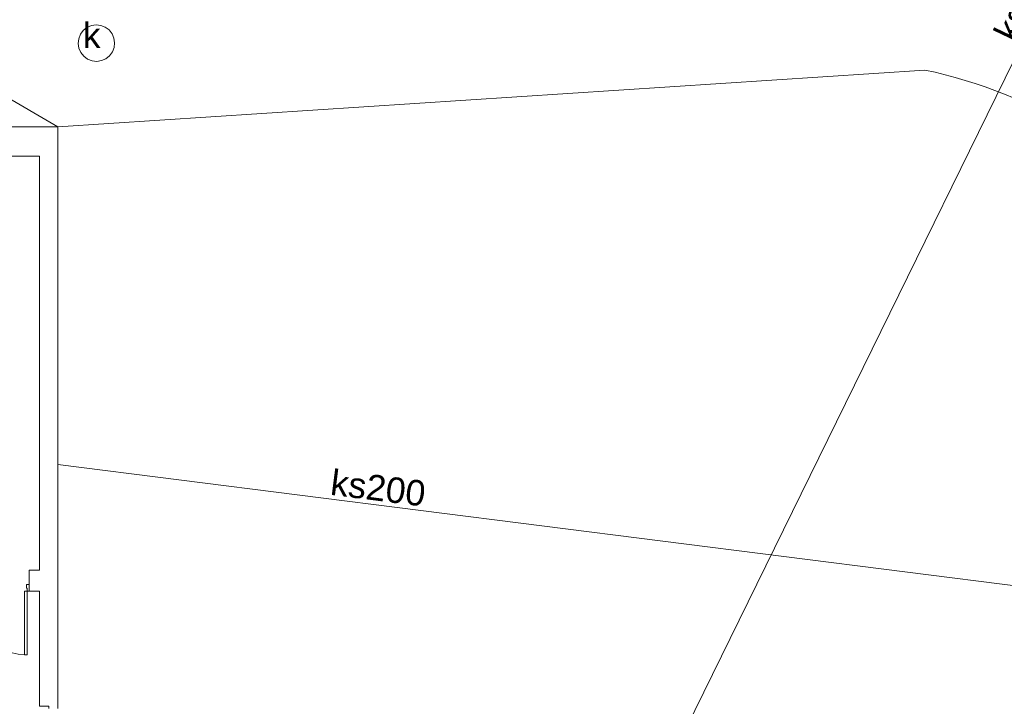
# Model space of a CAD drawing. Header units: millimetres. Extents: x 12683 to 90307, y 30842 to 62253.
# Tile 40 of 152: x 49249 to 50602, y 37130 to 38072. Entities that reach past the tile are written whole.
import ezdxf
from ezdxf.enums import TextEntityAlignment as Align

# ---------------------------------------------------------------- set-up
doc = ezdxf.new("R2010")
doc.units = ezdxf.units.MM
doc.header["$LTSCALE"] = 0.6
for name, color, linetype, lineweight in [('zzz_podklady_drzwi_opisy', 252, 'Continuous', 15), ('zzz_podklady_sciany', 252, 'Continuous', 15), ('zzzz_mapa', 252, 'Continuous', 15)]:
    doc.layers.add(name, color=color, linetype=linetype, lineweight=lineweight)
doc.styles.add('Arial', font='arial.ttf')

msp = doc.modelspace()

# ---------------------------------------------------------------- linework, layer by layer
at = {"layer": 'zzz_podklady_drzwi_opisy'}
for p, q in [((49258.5, 37291.7), (49258.5, 37296.7)), ((49258.5, 37296.7), (49262.5, 37296.7)), ((49262.5, 37287.7), (49262.5, 37296.7)), ((49262.5, 37296.7), (49262.5, 37287.7)), ((49262.5, 37287.7), (49262.5, 37296.7)), ((49255.7, 37200.3), (49255.7, 37287.7)), ((49255.7, 37287.7), (49259.7, 37287.7)), ((49259.7, 37291.7), (49258.5, 37291.7)), ((49259.7, 37287.7), (49259.7, 37291.7)), ((49262.5, 37287.7), (49259.7, 37287.7)), ((49259.7, 37287.7), (49259.7, 37200.3)), ((49259.7, 37200.3), (49255.7, 37200.3))]:
    msp.add_line(p, q, dxfattribs=at)
msp.add_arc((49259.7, 37287.7), 87.4, 180, 267.3769, dxfattribs=at)
at = {"layer": 'zzz_podklady_sciany'}
for p, q in [((49301.5, 37924.7), (49229.5, 37924.7)), ((49301.5, 37126.7), (49301.5, 37924.7)), ((49232.5, 37884.7), (49276.5, 37884.7)), ((49276.5, 37884.7), (49276.5, 37316.7)), ((49262.5, 37287.7), (49262.5, 37316.7)), ((49276.5, 37316.7), (49262.5, 37316.7)), ((49262.5, 37287.7), (49276.5, 37287.7)), ((49276.5, 37287.7), (49276.5, 37129.7)), ((49280.5, 37129.7), (49276.5, 37129.7)), ((49289.5, 37129.7), (49280.5, 37129.7)), ((49289.5, 37126.7), (49289.5, 37129.7))]:
    msp.add_line(p, q, dxfattribs=at)
at = {"layer": 'zzzz_mapa'}
msp.add_line((49301.5, 37461.4, 1015), (51656.5, 37163.8, 1015), dxfattribs=at)
msp.add_line((49301.5, 37461.4, 1015), (51656.5, 37163.8, 1015), dxfattribs=at)
at = {"layer": 'zzzz_mapa', "elevation": -4}
msp.add_lwpolyline([(50333.5, 40977.7), (51442.2, 39701.4), (50091.5, 36950.7)], dxfattribs=at)
at = {"layer": 'zzzz_mapa', "elevation": 12}
msp.add_lwpolyline([(47808.5, 38885.7), (47932.5, 38859.8), (48583.1, 38344.3), (49301.5, 37924.7), (50492.3, 38002.8, -0.183724), (50868.9, 37763), (50926.5, 36950.7)], format="xyb", dxfattribs=at)
at = {"layer": 'zzzz_mapa', "elevation": -2}
msp.add_lwpolyline([(49379.7, 38040.2), (49378.9, 38033.7), (49376.6, 38027.6), (49372.7, 38022.4), (49367.5, 38018.3), (49361.5, 38015.7), (49355.1, 38014.7), (49348.6, 38015.4), (49342.5, 38017.8), (49337.2, 38021.7), (49333.1, 38026.9), (49330.5, 38032.9), (49329.6, 38039.3), (49330.3, 38045.8), (49332.7, 38051.9), (49336.6, 38057.2), (49341.7, 38061.3), (49347.7, 38063.9), (49354.2, 38064.8), (49360.7, 38064.1), (49366.8, 38061.7), (49372, 38057.8), (49376.1, 38052.7), (49378.7, 38046.7)], close=True, dxfattribs=at)

# ---------------------------------------------------------------- texts
at = {"layer": 'zzzz_mapa', "style": 'Arial'}
for s, rotation, p in [('ks150', 64.4253, (50645.7, 38097.6, 1081.1)), ('ks200', 352.7985, (49739.4, 37411.9, 1081.1))]:
    msp.add_text(s, height=35, rotation=rotation, dxfattribs=at).set_placement(p, align=Align.CENTER)
msp.add_text('k', height=35, dxfattribs=at).set_placement((49360.4, 38032.9, 16.2), align=Align.RIGHT)

doc.saveas('drawing.dxf')
